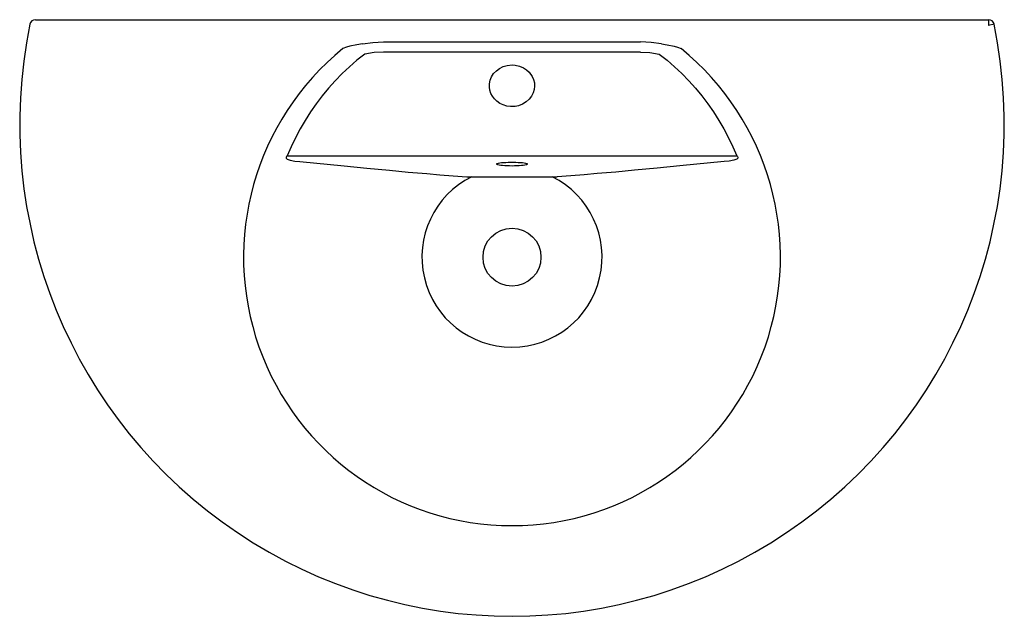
# Model space of a CAD drawing. Extents: x -0.425 to 0.425, y -0.515 to 0.
import ezdxf

# ---------------------------------------------------------------- set-up
doc = ezdxf.new("R2010")
doc.units = 0
doc.header["$MEASUREMENT"] = 0
doc.layers.add('BLOCKS', color=3, linetype='CONTINUOUS')

msp = doc.modelspace()

# ---------------------------------------------------------------- linework, layer by layer
at = {"layer": 'BLOCKS', "linetype": 'Continuous'}
for p, q in [((-0.41131, 0), (0.41131, 0)), ((0.41131, 0), (0.41131, -0.005)), ((0.41621, -0.00399), (0.41131, -0.005)), ((-0.11102, -0.01923), (0.11102, -0.01923)), ((0.11102, -0.0281), (-0.11102, -0.0281)), ((-0.19405, -0.11764), (0.19405, -0.11764))]:
    msp.add_line(p, q, dxfattribs=at)
at = {"layer": 'BLOCKS', "linetype": 'Continuous', "flags": 128}
for points in [[(-0.12902, -0.02096), (-0.13389, -0.02165), (-0.13998, -0.02293), (-0.143, -0.02382), (-0.14595, -0.02498)], [(-0.12902, -0.02096), (-0.12012, -0.01963), (-0.11102, -0.01923)], [(0.12902, -0.02096), (0.12012, -0.01963), (0.11102, -0.01923)], [(0.12902, -0.02096), (0.13389, -0.02165), (0.13998, -0.02293), (0.143, -0.02382), (0.14595, -0.02498)], [(-0.12712, -0.02965), (-0.13384, -0.03502), (-0.14034, -0.04066), (-0.1466, -0.04656), (-0.15261, -0.05272), (-0.15836, -0.05912), (-0.16385, -0.06575), (-0.16906, -0.0726), (-0.17399, -0.07965), (-0.17862, -0.08691), (-0.18294, -0.09435), (-0.18696, -0.10196), (-0.19067, -0.10973), (-0.19405, -0.11764)], [(-0.11102, -0.0281), (-0.11907, -0.02846), (-0.12712, -0.02965)], [(0.11102, -0.0281), (0.11907, -0.02846), (0.12712, -0.02965)], [(0.12712, -0.02965), (0.13384, -0.03502), (0.14034, -0.04066), (0.1466, -0.04656), (0.15261, -0.05272), (0.15836, -0.05912), (0.16385, -0.06575), (0.16906, -0.0726), (0.17399, -0.07965), (0.17862, -0.08691), (0.18294, -0.09435), (0.18696, -0.10196), (0.19067, -0.10973), (0.19405, -0.11764)], [(0, -0.07503), (-0.00125, -0.075), (-0.00454, -0.07454), (-0.00772, -0.07357), (-0.01049, -0.07221), (-0.01302, -0.07043), (-0.0151, -0.06842), (-0.01684, -0.06611), (-0.01815, -0.06361), (-0.01904, -0.06093), (-0.01946, -0.05814), (-0.01941, -0.05532), (-0.01878, -0.05218), (-0.01757, -0.04922), (-0.01584, -0.04653), (-0.01348, -0.04403), (-0.0107, -0.04199), (-0.00751, -0.04043), (-0.0041, -0.03944), (0, -0.03903), (0.00279, -0.03922), (0.00643, -0.04004), (0.00987, -0.04151), (0.01247, -0.0432), (0.01477, -0.04528), (0.01752, -0.04913), (0.01863, -0.05171), (0.0193, -0.05444), (0.0195, -0.05733), (0.0192, -0.06021), (0.01832, -0.0632), (0.01692, -0.06598), (0.01487, -0.06868), (0.01236, -0.07096), (0.00918, -0.07291), (0.00569, -0.07425), (0.00287, -0.07484), (0, -0.07503)], [(-0.19405, -0.11764), (-0.19459, -0.1182), (-0.19483, -0.11863), (-0.19491, -0.11901), (-0.19485, -0.11939), (-0.19461, -0.11981), (-0.19397, -0.12037), (-0.19155, -0.12138), (-0.18745, -0.12215), (-0.18323, -0.12243)], [(0.19405, -0.11764), (0.19459, -0.1182), (0.19483, -0.11863), (0.19491, -0.11901), (0.19485, -0.11939), (0.19461, -0.11981), (0.19397, -0.12037), (0.19155, -0.12138), (0.18745, -0.12215), (0.18323, -0.12243)], [(-0.18323, -0.12243), (-0.14475, -0.12626), (-0.12534, -0.12815), (-0.10575, -0.13001), (-0.08972, -0.13148), (-0.07342, -0.13291), (-0.06228, -0.13384), (-0.05088, -0.13471), (-0.03911, -0.13551)], [(-0.01295, -0.12512), (-0.01297, -0.12511), (-0.0134, -0.12485), (-0.01349, -0.12458), (-0.01323, -0.12432), (-0.01313, -0.12427)], [(-0.01313, -0.12427), (-0.01262, -0.12406), (-0.01169, -0.12382), (-0.01046, -0.1236), (-0.00895, -0.12341), (-0.00722, -0.12325), (-0.00529, -0.12313), (-0.00323, -0.12304), (-0.00109, -0.123), (0.00109, -0.123), (0.00323, -0.12304), (0.00529, -0.12313), (0.00722, -0.12325), (0.00895, -0.12341), (0.01046, -0.1236), (0.01169, -0.12382), (0.01262, -0.12406), (0.01298, -0.1242)], [(0, -0.12631), (-0.00217, -0.12629), (-0.00428, -0.12622), (-0.00627, -0.12612), (-0.00811, -0.12598), (-0.00974, -0.1258), (-0.01111, -0.12559), (-0.0122, -0.12536), (-0.01295, -0.12512)], [(-0.0127, -0.12418), (-0.01271, -0.12418), (-0.01265, -0.12416)], [(0.01244, -0.1253), (0.0122, -0.12536), (0.01111, -0.12559), (0.00974, -0.1258), (0.00811, -0.12598), (0.00627, -0.12612), (0.00428, -0.12622), (0.00217, -0.12629), (0, -0.12631)], [(0.01298, -0.1242), (0.01323, -0.12432), (0.01349, -0.12458), (0.0134, -0.12485), (0.01297, -0.12511), (0.01244, -0.1253)], [(0.01257, -0.12412), (0.01266, -0.12416), (0.0127, -0.12418)], [(0.18323, -0.12243), (0.14475, -0.12626), (0.12534, -0.12815), (0.10575, -0.13001), (0.08972, -0.13148), (0.07342, -0.13291), (0.06228, -0.13384), (0.05088, -0.13471), (0.03911, -0.13551)], [(-0.03911, -0.13551), (0, -0.13553), (0.03216, -0.13551), (0.03911, -0.13551)]]:
    msp.add_lwpolyline(points, dxfattribs=at)
at = {"layer": 'BLOCKS', "linetype": 'Continuous'}
msp.add_circle((0, -0.205), 0.025, dxfattribs=at)
msp.add_circle((0, -0.205), 0.025, dxfattribs=at)
for centre, radius, start, end in [((0.41131, -0.005), 0.005, 11.67623, 90), ((0, -0.09), 0.425, 168.32377, 11.67623), ((-0.41131, -0.005), 0.005, 90, 168.32377), ((0, -0.205), 0.23175, 129.03352, 50.96648), ((0, -0.205), 0.07772, 116.60474, 63.39201)]:
    msp.add_arc(centre, radius, start, end, dxfattribs=at)

doc.saveas('drawing.dxf')
